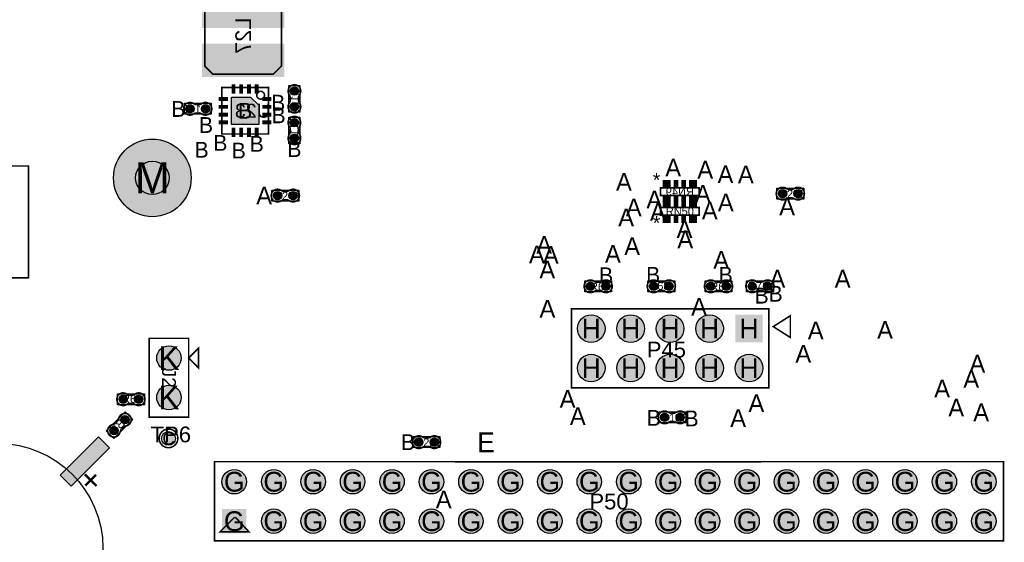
# Model space of a CAD drawing. Extents: x -14 to 190, y -123 to 238.
# Tile 6 of 28: x 46 to 109, y 38 to 71. Entities that reach past the tile are written whole.
import ezdxf
from ezdxf.enums import TextEntityAlignment as Align

# ---------------------------------------------------------------- set-up
doc = ezdxf.new("R2010")
doc.units = 0
doc.header["$MEASUREMENT"] = 0
for name, color, linetype in [('ASSEMBLY_OUTLINES_BTM', 191, 'CONTINUOUS'), ('ASSEMBLY_OUTLINES_TOP', 102, 'CONTINUOUS'), ('ASSEMBLY_REF_DES_BTM', 191, 'CONTINUOUS'), ('ASSEMBLY_REF_DES_TOP', 102, 'CONTINUOUS'), ('DRILL_DRAWING', 21, 'CONTINUOUS'), ('MOUNTING_HOLE_PADS_LAYER_7', 150, 'CONTINUOUS'), ('MOUNTING_HOLE_PADS_LAYER_8', 181, 'CONTINUOUS'), ('MOUNTING_HOLES_LAYER_TOP', 42, 'CONTINUOUS'), ('PART_PADS_LAYER_TOP', 150, 'CONTINUOUS'), ('PART_PADS_SMD_BTM', 181, 'CONTINUOUS'), ('PART_PADS_SMD_TOP', 150, 'CONTINUOUS')]:
    doc.layers.add(name, color=color, linetype=linetype)
doc.styles.add('ARIAL', font='ARIAL.TTF')
doc.styles.add('VERIBEST_GERBER_0', font='VBest0.ttf')

msp = doc.modelspace()

# ---------------------------------------------------------------- hatches: boundary and pattern name
at = {"layer": 'MOUNTING_HOLE_PADS_LAYER_7'}
h = msp.add_hatch(color=256, dxfattribs=at)
edge = h.paths.add_edge_path()
edge.add_arc((54.43, 61.21), 2.5, 0, 360)
at = {"layer": 'MOUNTING_HOLE_PADS_LAYER_8'}
h = msp.add_hatch(color=256, dxfattribs=at)
edge = h.paths.add_edge_path()
edge.add_arc((54.43, 61.21), 2.5, 0, 360)
at = {"layer": 'MOUNTING_HOLES_LAYER_TOP'}
h = msp.add_hatch(color=256, dxfattribs=at)
edge = h.paths.add_edge_path()
edge.add_arc((54.43, 61.21), 1.075, 0, 360)
at = {"layer": 'PART_PADS_LAYER_TOP'}
h = msp.add_hatch(color=256, dxfattribs=at)
edge = h.paths.add_edge_path()
edge.add_arc((82.685258, 51.503945), 0.889, 0, 360)
h = msp.add_hatch(color=256, dxfattribs=at)
edge = h.paths.add_edge_path()
edge.add_arc((85.225258, 51.503945), 0.889, 0, 360)
h = msp.add_hatch(color=256, dxfattribs=at)
edge = h.paths.add_edge_path()
edge.add_arc((87.765258, 51.503945), 0.889, 0, 360)
h = msp.add_hatch(color=256, dxfattribs=at)
edge = h.paths.add_edge_path()
edge.add_arc((90.305258, 51.503945), 0.889, 0, 360)
h = msp.add_hatch(color=256, dxfattribs=at)
edge = h.paths.add_edge_path()
edge.add_arc((55.499068, 49.60995), 0.7874, 0, 360)
h = msp.add_hatch(color=256, dxfattribs=at)
edge = h.paths.add_edge_path()
edge.add_arc((82.685258, 48.963945), 0.889, 0, 360)
h = msp.add_hatch(color=256, dxfattribs=at)
edge = h.paths.add_edge_path()
edge.add_arc((85.225258, 48.963945), 0.889, 0, 360)
h = msp.add_hatch(color=256, dxfattribs=at)
edge = h.paths.add_edge_path()
edge.add_arc((87.765258, 48.963945), 0.889, 0, 360)
h = msp.add_hatch(color=256, dxfattribs=at)
edge = h.paths.add_edge_path()
edge.add_arc((90.305258, 48.963945), 0.889, 0, 360)
h = msp.add_hatch(color=256, dxfattribs=at)
edge = h.paths.add_edge_path()
edge.add_arc((92.845258, 48.963945), 0.889, 0, 360)
h = msp.add_hatch(color=256, dxfattribs=at)
edge = h.paths.add_edge_path()
edge.add_arc((55.499068, 47.06995), 0.7874, 0, 360)
h = msp.add_hatch(color=256, dxfattribs=at)
edge = h.paths.add_edge_path()
edge.add_arc((55.471205, 44.439211), 0.4445, 0, 360)
h = msp.add_hatch(color=256, dxfattribs=at)
edge = h.paths.add_edge_path()
edge.add_arc((59.701728, 41.646871), 0.7874, 0, 360)
h = msp.add_hatch(color=256, dxfattribs=at)
edge = h.paths.add_edge_path()
edge.add_arc((62.241728, 41.646871), 0.7874, 0, 360)
h = msp.add_hatch(color=256, dxfattribs=at)
edge = h.paths.add_edge_path()
edge.add_arc((64.781728, 41.646871), 0.7874, 0, 360)
h = msp.add_hatch(color=256, dxfattribs=at)
edge = h.paths.add_edge_path()
edge.add_arc((67.321728, 41.646871), 0.7874, 0, 360)
h = msp.add_hatch(color=256, dxfattribs=at)
edge = h.paths.add_edge_path()
edge.add_arc((69.861728, 41.646871), 0.7874, 0, 360)
h = msp.add_hatch(color=256, dxfattribs=at)
edge = h.paths.add_edge_path()
edge.add_arc((72.401728, 41.646871), 0.7874, 0, 360)
h = msp.add_hatch(color=256, dxfattribs=at)
edge = h.paths.add_edge_path()
edge.add_arc((74.941728, 41.646871), 0.7874, 0, 360)
h = msp.add_hatch(color=256, dxfattribs=at)
edge = h.paths.add_edge_path()
edge.add_arc((77.481728, 41.646871), 0.7874, 0, 360)
h = msp.add_hatch(color=256, dxfattribs=at)
edge = h.paths.add_edge_path()
edge.add_arc((80.021728, 41.646871), 0.7874, 0, 360)
h = msp.add_hatch(color=256, dxfattribs=at)
edge = h.paths.add_edge_path()
edge.add_arc((82.561728, 41.646871), 0.7874, 0, 360)
h = msp.add_hatch(color=256, dxfattribs=at)
edge = h.paths.add_edge_path()
edge.add_arc((85.101728, 41.646871), 0.7874, 0, 360)
h = msp.add_hatch(color=256, dxfattribs=at)
edge = h.paths.add_edge_path()
edge.add_arc((87.641728, 41.646871), 0.7874, 0, 360)
h = msp.add_hatch(color=256, dxfattribs=at)
edge = h.paths.add_edge_path()
edge.add_arc((90.181728, 41.646871), 0.7874, 0, 360)
h = msp.add_hatch(color=256, dxfattribs=at)
edge = h.paths.add_edge_path()
edge.add_arc((92.721728, 41.646871), 0.7874, 0, 360)
h = msp.add_hatch(color=256, dxfattribs=at)
edge = h.paths.add_edge_path()
edge.add_arc((95.261728, 41.646871), 0.7874, 0, 360)
h = msp.add_hatch(color=256, dxfattribs=at)
edge = h.paths.add_edge_path()
edge.add_arc((97.801728, 41.646871), 0.7874, 0, 360)
h = msp.add_hatch(color=256, dxfattribs=at)
edge = h.paths.add_edge_path()
edge.add_arc((100.341728, 41.646871), 0.7874, 0, 360)
h = msp.add_hatch(color=256, dxfattribs=at)
edge = h.paths.add_edge_path()
edge.add_arc((102.881728, 41.646871), 0.7874, 0, 360)
h = msp.add_hatch(color=256, dxfattribs=at)
edge = h.paths.add_edge_path()
edge.add_arc((105.421728, 41.646871), 0.7874, 0, 360)
h = msp.add_hatch(color=256, dxfattribs=at)
edge = h.paths.add_edge_path()
edge.add_arc((107.961728, 41.646871), 0.7874, 0, 360)
h = msp.add_hatch(color=256, dxfattribs=at)
edge = h.paths.add_edge_path()
edge.add_arc((62.241728, 39.106871), 0.7874, 0, 360)
h = msp.add_hatch(color=256, dxfattribs=at)
edge = h.paths.add_edge_path()
edge.add_arc((64.781728, 39.106871), 0.7874, 0, 360)
h = msp.add_hatch(color=256, dxfattribs=at)
edge = h.paths.add_edge_path()
edge.add_arc((67.321728, 39.106871), 0.7874, 0, 360)
h = msp.add_hatch(color=256, dxfattribs=at)
edge = h.paths.add_edge_path()
edge.add_arc((69.861728, 39.106871), 0.7874, 0, 360)
h = msp.add_hatch(color=256, dxfattribs=at)
edge = h.paths.add_edge_path()
edge.add_arc((72.401728, 39.106871), 0.7874, 0, 360)
h = msp.add_hatch(color=256, dxfattribs=at)
edge = h.paths.add_edge_path()
edge.add_arc((74.941728, 39.106871), 0.7874, 0, 360)
h = msp.add_hatch(color=256, dxfattribs=at)
edge = h.paths.add_edge_path()
edge.add_arc((77.481728, 39.106871), 0.7874, 0, 360)
h = msp.add_hatch(color=256, dxfattribs=at)
edge = h.paths.add_edge_path()
edge.add_arc((80.021728, 39.106871), 0.7874, 0, 360)
h = msp.add_hatch(color=256, dxfattribs=at)
edge = h.paths.add_edge_path()
edge.add_arc((82.561728, 39.106871), 0.7874, 0, 360)
h = msp.add_hatch(color=256, dxfattribs=at)
edge = h.paths.add_edge_path()
edge.add_arc((85.101728, 39.106871), 0.7874, 0, 360)
h = msp.add_hatch(color=256, dxfattribs=at)
edge = h.paths.add_edge_path()
edge.add_arc((87.641728, 39.106871), 0.7874, 0, 360)
h = msp.add_hatch(color=256, dxfattribs=at)
edge = h.paths.add_edge_path()
edge.add_arc((90.181728, 39.106871), 0.7874, 0, 360)
h = msp.add_hatch(color=256, dxfattribs=at)
edge = h.paths.add_edge_path()
edge.add_arc((92.721728, 39.106871), 0.7874, 0, 360)
h = msp.add_hatch(color=256, dxfattribs=at)
edge = h.paths.add_edge_path()
edge.add_arc((95.261728, 39.106871), 0.7874, 0, 360)
h = msp.add_hatch(color=256, dxfattribs=at)
edge = h.paths.add_edge_path()
edge.add_arc((97.801728, 39.106871), 0.7874, 0, 360)
h = msp.add_hatch(color=256, dxfattribs=at)
edge = h.paths.add_edge_path()
edge.add_arc((100.341728, 39.106871), 0.7874, 0, 360)
h = msp.add_hatch(color=256, dxfattribs=at)
edge = h.paths.add_edge_path()
edge.add_arc((102.881728, 39.106871), 0.7874, 0, 360)
h = msp.add_hatch(color=256, dxfattribs=at)
edge = h.paths.add_edge_path()
edge.add_arc((105.421728, 39.106871), 0.7874, 0, 360)
h = msp.add_hatch(color=256, dxfattribs=at)
edge = h.paths.add_edge_path()
edge.add_arc((107.961728, 39.106871), 0.7874, 0, 360)
at = {"layer": 'PART_PADS_SMD_BTM'}
h = msp.add_hatch(color=256, dxfattribs=at)
edge = h.paths.add_edge_path()
edge.add_arc((63.577, 66.794), 0.2667, 0, 360)
msp.add_hatch(color=256, dxfattribs=at).paths.add_polyline_path([(59.522, 64.652), (59.522, 66.412), (60.752711, 66.412), (61.282, 65.882711), (61.282, 64.652)], flags=0)
h = msp.add_hatch(color=256, dxfattribs=at)
edge = h.paths.add_edge_path()
edge.add_arc((63.577, 65.794), 0.2667, 0, 360)
h = msp.add_hatch(color=256, dxfattribs=at)
edge = h.paths.add_edge_path()
edge.add_arc((56.854, 65.659), 0.2667, 0, 360)
h = msp.add_hatch(color=256, dxfattribs=at)
edge = h.paths.add_edge_path()
edge.add_arc((57.854, 65.659), 0.2667, 0, 360)
h = msp.add_hatch(color=256, dxfattribs=at)
edge = h.paths.add_edge_path()
edge.add_arc((63.577, 64.762), 0.2667, 0, 360)
h = msp.add_hatch(color=256, dxfattribs=at)
edge = h.paths.add_edge_path()
edge.add_arc((63.577, 63.762), 0.2667, 0, 360)
at = {"layer": 'PART_PADS_SMD_TOP'}
h = msp.add_hatch(color=256, dxfattribs=at)
edge = h.paths.add_edge_path()
edge.add_arc((62.492, 60.071), 0.2667, 0, 360)
h = msp.add_hatch(color=256, dxfattribs=at)
edge = h.paths.add_edge_path()
edge.add_arc((63.492, 60.071), 0.2667, 0, 360)
h = msp.add_hatch(color=256, dxfattribs=at)
edge = h.paths.add_edge_path()
edge.add_arc((95.004, 60.198), 0.2667, 0, 360)
h = msp.add_hatch(color=256, dxfattribs=at)
edge = h.paths.add_edge_path()
edge.add_arc((96.004, 60.198), 0.2667, 0, 360)
h = msp.add_hatch(color=256, dxfattribs=at)
edge = h.paths.add_edge_path()
edge.add_arc((82.635, 54.229), 0.2667, 0, 360)
h = msp.add_hatch(color=256, dxfattribs=at)
edge = h.paths.add_edge_path()
edge.add_arc((83.635, 54.229), 0.2667, 0, 360)
h = msp.add_hatch(color=256, dxfattribs=at)
edge = h.paths.add_edge_path()
edge.add_arc((86.699, 54.229), 0.2667, 0, 360)
h = msp.add_hatch(color=256, dxfattribs=at)
edge = h.paths.add_edge_path()
edge.add_arc((87.699, 54.229), 0.2667, 0, 360)
h = msp.add_hatch(color=256, dxfattribs=at)
edge = h.paths.add_edge_path()
edge.add_arc((90.382, 54.229), 0.2667, 0, 360)
h = msp.add_hatch(color=256, dxfattribs=at)
edge = h.paths.add_edge_path()
edge.add_arc((91.382, 54.229), 0.2667, 0, 360)
h = msp.add_hatch(color=256, dxfattribs=at)
edge = h.paths.add_edge_path()
edge.add_arc((93.049, 54.229), 0.2667, 0, 360)
h = msp.add_hatch(color=256, dxfattribs=at)
edge = h.paths.add_edge_path()
edge.add_arc((94.049, 54.229), 0.2667, 0, 360)
h = msp.add_hatch(color=256, dxfattribs=at)
edge = h.paths.add_edge_path()
edge.add_arc((52.55159, 46.95727), 0.2667, 0, 360)
h = msp.add_hatch(color=256, dxfattribs=at)
edge = h.paths.add_edge_path()
edge.add_arc((53.55159, 46.95727), 0.2667, 0, 360)
h = msp.add_hatch(color=256, dxfattribs=at)
edge = h.paths.add_edge_path()
edge.add_arc((52.668686, 45.640126), 0.2667, 0, 360)
h = msp.add_hatch(color=256, dxfattribs=at)
edge = h.paths.add_edge_path()
edge.add_arc((87.411601, 45.791522), 0.2667, 0, 360)
h = msp.add_hatch(color=256, dxfattribs=at)
edge = h.paths.add_edge_path()
edge.add_arc((88.411601, 45.791522), 0.2667, 0, 360)
h = msp.add_hatch(color=256, dxfattribs=at)
edge = h.paths.add_edge_path()
edge.add_arc((51.96158, 44.93302), 0.2667, 0, 360)
msp.add_hatch(color=256, dxfattribs=at).paths.add_polyline_path([(50.967435, 44.539088), (51.674542, 43.831981), (49.199669, 41.357108), (48.492562, 42.064215)], flags=0)
h = msp.add_hatch(color=256, dxfattribs=at)
edge = h.paths.add_edge_path()
edge.add_arc((71.586, 44.196), 0.2667, 0, 360)
h = msp.add_hatch(color=256, dxfattribs=at)
edge = h.paths.add_edge_path()
edge.add_arc((72.586, 44.196), 0.2667, 0, 360)

# ---------------------------------------------------------------- linework, layer by layer
at = {"layer": 'ASSEMBLY_OUTLINES_BTM'}
for points, const_width in [([(62.225, 67.888), (62.745, 68.408), (62.745, 72.308), (62.225, 72.828), (58.325, 72.828), (57.805, 72.308), (57.805, 68.408), (58.325, 67.888)], 0.1), ([(58.902, 64.032), (58.902, 67.032), (61.902, 67.032), (61.902, 64.032)], 0.1), ([(87.142066, 60.07481), (87.142066, 60.574936), (89.642188, 60.574936), (89.642188, 60.07481)], 0.1016)]:
    msp.add_lwpolyline(points, close=True, dxfattribs=dict(at, const_width=const_width))
at = {"layer": 'ASSEMBLY_OUTLINES_BTM', "const_width": 0.1016}
for points in [[(63.847256, 66.395346), (63.847256, 66.174874), (63.847764, 66.174366, 0.088782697), (63.916344, 66.01841), (63.915328, 66.01968, -1.875349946), (63.24045, 66.018918), (63.240196, 66.019172, 0.088801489), (63.308776, 66.175128), (63.309284, 66.175636), (63.309284, 66.396108), (63.307506, 66.40068, 0.081091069), (63.254674, 66.547238, -2.020315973), (63.901104, 66.547492), (63.901866, 66.54673, 0.081091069), (63.849034, 66.400172)], [(57.455346, 65.388744), (57.234874, 65.388744), (57.234366, 65.388236, 0.088782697), (57.07841, 65.319656), (57.07968, 65.320672, -1.875349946), (57.078918, 65.99555), (57.079172, 65.995804, 0.088801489), (57.235128, 65.927224), (57.235636, 65.926716), (57.456108, 65.926716), (57.46068, 65.928494, 0.081091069), (57.607238, 65.981326, -2.020315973), (57.607492, 65.334896), (57.60673, 65.334134, 0.081091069), (57.460172, 65.386966)], [(63.306744, 64.160654), (63.306744, 64.381126), (63.306236, 64.381634, 0.088782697), (63.237656, 64.53759), (63.238672, 64.53632, -1.875349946), (63.91355, 64.537082), (63.913804, 64.536828, 0.088801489), (63.845224, 64.380872), (63.844716, 64.380364), (63.844716, 64.159892), (63.846494, 64.15532, 0.081091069), (63.899326, 64.008762, -2.020315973), (63.252896, 64.008508), (63.252134, 64.00927, 0.081091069), (63.304966, 64.155828)]]:
    msp.add_lwpolyline(points, format="xyb", dxfattribs=at)
at = {"layer": 'ASSEMBLY_OUTLINES_BTM', "const_width": 0.1}
msp.add_lwpolyline([(61.152, 66.532, -1), (61.652, 66.532, -1)], format="xyb", close=True, dxfattribs=at)
at = {"layer": 'ASSEMBLY_OUTLINES_BTM'}
for points in [[(63.2214, 65.4304), (63.2214, 67.1576), (63.9326, 67.1576), (63.9326, 65.4304)], [(56.4904, 65.3034), (56.4904, 66.0146), (58.2176, 66.0146), (58.2176, 65.3034)], [(63.2214, 63.3984), (63.2214, 65.1256), (63.9326, 65.1256), (63.9326, 63.3984)]]:
    msp.add_lwpolyline(points, close=True, dxfattribs=at)
for points in [[(57.078918, 65.99555), (57.079172, 65.995804)], [(57.456108, 65.926716), (57.46068, 65.928494)], [(63.24045, 66.018918), (63.240196, 66.019172)], [(63.309284, 66.396108), (63.307506, 66.40068)], [(63.308776, 66.175128), (63.309284, 66.175636)], [(63.849034, 66.400172), (63.847256, 66.395346)], [(63.847256, 66.174874), (63.847764, 66.174366)], [(63.901104, 66.547492), (63.901866, 66.54673)], [(57.234874, 65.388744), (57.234366, 65.388236)], [(57.235128, 65.927224), (57.235636, 65.926716)], [(57.460172, 65.386966), (57.455346, 65.388744)], [(57.607492, 65.334896), (57.60673, 65.334134)], [(63.304966, 64.155828), (63.306744, 64.160654)], [(63.306744, 64.381126), (63.306236, 64.381634)], [(63.845224, 64.380872), (63.844716, 64.380364)], [(63.844716, 64.159892), (63.846494, 64.15532)], [(63.91355, 64.537082), (63.913804, 64.536828)], [(63.252896, 64.008508), (63.252134, 64.00927)]]:
    msp.add_lwpolyline(points, dxfattribs=at)
at = {"layer": 'ASSEMBLY_OUTLINES_TOP'}
for points, const_width in [([(40.157, 54.776), (40.157, 61.976), (46.457, 61.976), (46.457, 54.776)], 0.1), ([(87.142066, 58.805064), (87.142066, 59.30519), (89.642188, 59.30519), (89.642188, 58.805064)], 0.1016), ([(81.415258, 47.693945), (81.415258, 52.773945), (94.115258, 52.773945), (94.115258, 47.693945)], 0.1016), ([(95.505258, 50.933945), (94.405258, 51.633945), (95.505258, 52.333945)], 0.1016), ([(54.229068, 45.79995), (54.229068, 50.87995), (56.769068, 50.87995), (56.769068, 45.79995)], 0.1016), ([(56.769068, 49.60995), (57.404068, 50.24495), (57.404068, 48.97495)], 0.1016), ([(58.431728, 37.836871), (58.431728, 42.936937), (109.231728, 42.936937), (109.231728, 37.836871)], 0.100076)]:
    msp.add_lwpolyline(points, close=True, dxfattribs=dict(at, const_width=const_width))
at = {"layer": 'ASSEMBLY_OUTLINES_TOP', "const_width": 0.1016}
for points in [[(62.890654, 59.800744), (63.111126, 59.800744), (63.111634, 59.800236, -0.088782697), (63.26759, 59.731656), (63.26632, 59.732672, 1.875349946), (63.267082, 60.40755), (63.266828, 60.407804, -0.088801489), (63.110872, 60.339224), (63.110364, 60.338716), (62.889892, 60.338716), (62.88532, 60.340494, -0.081091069), (62.738762, 60.393326, 2.020315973), (62.738508, 59.746896), (62.73927, 59.746134, -0.081091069), (62.885828, 59.798966)], [(95.402654, 59.927744), (95.623126, 59.927744), (95.623634, 59.927236, -0.088782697), (95.77959, 59.858656), (95.77832, 59.859672, 1.875349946), (95.779082, 60.53455), (95.778828, 60.534804, -0.088801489), (95.622872, 60.466224), (95.622364, 60.465716), (95.401892, 60.465716), (95.39732, 60.467494, -0.081091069), (95.250762, 60.520326, 2.020315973), (95.250508, 59.873896), (95.25127, 59.873134, -0.081091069), (95.397828, 59.925966)], [(83.033654, 53.958744), (83.254126, 53.958744), (83.254634, 53.958236, -0.088782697), (83.41059, 53.889656), (83.40932, 53.890672, 1.875349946), (83.410082, 54.56555), (83.409828, 54.565804, -0.088801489), (83.253872, 54.497224), (83.253364, 54.496716), (83.032892, 54.496716), (83.02832, 54.498494, -0.081091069), (82.881762, 54.551326, 2.020315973), (82.881508, 53.904896), (82.88227, 53.904134, -0.081091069), (83.028828, 53.956966)], [(87.300346, 54.499256), (87.079874, 54.499256), (87.079366, 54.499764, -0.088782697), (86.92341, 54.568344), (86.92468, 54.567328, 1.875349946), (86.923918, 53.89245), (86.924172, 53.892196, -0.088801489), (87.080128, 53.960776), (87.080636, 53.961284), (87.301108, 53.961284), (87.30568, 53.959506, -0.081091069), (87.452238, 53.906674, 2.020315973), (87.452492, 54.553104), (87.45173, 54.553866, -0.081091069), (87.305172, 54.501034)], [(90.780654, 53.958744), (91.001126, 53.958744), (91.001634, 53.958236, -0.088782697), (91.15759, 53.889656), (91.15632, 53.890672, 1.875349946), (91.157082, 54.56555), (91.156828, 54.565804, -0.088801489), (91.000872, 54.497224), (91.000364, 54.496716), (90.779892, 54.496716), (90.77532, 54.498494, -0.081091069), (90.628762, 54.551326, 2.020315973), (90.628508, 53.904896), (90.62927, 53.904134, -0.081091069), (90.775828, 53.956966)], [(93.650346, 54.499256), (93.429874, 54.499256), (93.429366, 54.499764, -0.088782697), (93.27341, 54.568344), (93.27468, 54.567328, 1.875349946), (93.273918, 53.89245), (93.274172, 53.892196, -0.088801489), (93.430128, 53.960776), (93.430636, 53.961284), (93.651108, 53.961284), (93.65568, 53.959506, -0.081091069), (93.802238, 53.906674, 2.020315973), (93.802492, 54.553104), (93.80173, 54.553866, -0.081091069), (93.655172, 54.501034)], [(53.152936, 47.227526), (52.932464, 47.227526), (52.931956, 47.228034, -0.088782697), (52.776, 47.296614), (52.77727, 47.295598, 1.875349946), (52.776508, 46.62072), (52.776762, 46.620466, -0.088801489), (52.932718, 46.689046), (52.933226, 46.689554), (53.153698, 46.689554), (53.15827, 46.687776, -0.081091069), (53.304828, 46.634944, 2.020315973), (53.305082, 47.281374), (53.30432, 47.282136, -0.081091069), (53.157762, 47.229304)], [(52.195696, 45.549335), (52.039798, 45.393438), (52.03908, 45.393438, -0.088782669), (51.880309, 45.331654), (51.881925, 45.331833, 1.87534921), (52.358597, 44.854084), (52.358957, 44.854084, -0.088801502), (52.420741, 45.012855), (52.420741, 45.013573), (52.576638, 45.16947), (52.581128, 45.171446, -0.081091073), (52.722118, 45.23772, 2.020317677), (52.265203, 45.694995), (52.264125, 45.694995, -0.081090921), (52.197851, 45.554005)], [(87.810255, 45.521266), (88.030727, 45.521266), (88.031235, 45.520758, -0.088782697), (88.187191, 45.452178), (88.185921, 45.453194, 1.875349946), (88.186683, 46.128072), (88.186429, 46.128326, -0.088801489), (88.030473, 46.059746), (88.029965, 46.059238), (87.809493, 46.059238), (87.804921, 46.061016, -0.081091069), (87.658363, 46.113848, 2.020315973), (87.658109, 45.467418), (87.658871, 45.466656, -0.081091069), (87.805429, 45.519488)], [(71.984654, 43.925744), (72.205126, 43.925744), (72.205634, 43.925236, -0.088782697), (72.36159, 43.856656), (72.36032, 43.857672, 1.875349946), (72.361082, 44.53255), (72.360828, 44.532804, -0.088801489), (72.204872, 44.464224), (72.204364, 44.463716), (71.983892, 44.463716), (71.97932, 44.465494, -0.081091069), (71.832762, 44.518326, 2.020315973), (71.832508, 43.871896), (71.83327, 43.871134, -0.081091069), (71.979828, 43.923966)]]:
    msp.add_lwpolyline(points, format="xyb", dxfattribs=at)
at = {"layer": 'ASSEMBLY_OUTLINES_TOP'}
for points in [[(62.1284, 59.7154), (62.1284, 60.4266), (63.8556, 60.4266), (63.8556, 59.7154)], [(94.6404, 59.8424), (94.6404, 60.5536), (96.3676, 60.5536), (96.3676, 59.8424)], [(82.2714, 53.8734), (82.2714, 54.5846), (83.9986, 54.5846), (83.9986, 53.8734)], [(86.3354, 53.8734), (86.3354, 54.5846), (88.0626, 54.5846), (88.0626, 53.8734)], [(90.0184, 53.8734), (90.0184, 54.5846), (91.7456, 54.5846), (91.7456, 53.8734)], [(92.6854, 53.8734), (92.6854, 54.5846), (94.4126, 54.5846), (94.4126, 53.8734)], [(52.18799, 46.60167), (52.18799, 47.31287), (53.91519, 47.31287), (53.91519, 46.60167)], [(52.674343, 46.148678), (51.453028, 44.927363), (51.955923, 44.424468), (53.177238, 45.645783)], [(87.048001, 45.435922), (87.048001, 46.147122), (88.775201, 46.147122), (88.775201, 45.435922)], [(71.2224, 43.8404), (71.2224, 44.5516), (72.9496, 44.5516), (72.9496, 43.8404)]]:
    msp.add_lwpolyline(points, close=True, dxfattribs=at)
for points in [[(62.889892, 60.338716), (62.88532, 60.340494)], [(63.110872, 60.339224), (63.110364, 60.338716)], [(63.267082, 60.40755), (63.266828, 60.407804)], [(95.401892, 60.465716), (95.39732, 60.467494)], [(95.622872, 60.466224), (95.622364, 60.465716)], [(95.779082, 60.53455), (95.778828, 60.534804)], [(62.738508, 59.746896), (62.73927, 59.746134)], [(62.885828, 59.798966), (62.890654, 59.800744)], [(63.111126, 59.800744), (63.111634, 59.800236)], [(95.250508, 59.873896), (95.25127, 59.873134)], [(95.397828, 59.925966), (95.402654, 59.927744)], [(95.623126, 59.927744), (95.623634, 59.927236)], [(83.410082, 54.56555), (83.409828, 54.565804)], [(87.452492, 54.553104), (87.45173, 54.553866)], [(91.157082, 54.56555), (91.156828, 54.565804)], [(93.802492, 54.553104), (93.80173, 54.553866)], [(82.881508, 53.904896), (82.88227, 53.904134)], [(83.032892, 54.496716), (83.02832, 54.498494)], [(83.028828, 53.956966), (83.033654, 53.958744)], [(83.253872, 54.497224), (83.253364, 54.496716)], [(83.254126, 53.958744), (83.254634, 53.958236)], [(86.923918, 53.89245), (86.924172, 53.892196)], [(87.079874, 54.499256), (87.079366, 54.499764)], [(87.080128, 53.960776), (87.080636, 53.961284)], [(87.305172, 54.501034), (87.300346, 54.499256)], [(87.301108, 53.961284), (87.30568, 53.959506)], [(90.628508, 53.904896), (90.62927, 53.904134)], [(90.779892, 54.496716), (90.77532, 54.498494)], [(90.775828, 53.956966), (90.780654, 53.958744)], [(91.000872, 54.497224), (91.000364, 54.496716)], [(91.001126, 53.958744), (91.001634, 53.958236)], [(93.273918, 53.89245), (93.274172, 53.892196)], [(93.429874, 54.499256), (93.429366, 54.499764)], [(93.430128, 53.960776), (93.430636, 53.961284)], [(93.655172, 54.501034), (93.650346, 54.499256)], [(93.651108, 53.961284), (93.65568, 53.959506)], [(52.932464, 47.227526), (52.931956, 47.228034)], [(53.157762, 47.229304), (53.152936, 47.227526)], [(53.305082, 47.281374), (53.30432, 47.282136)], [(52.776508, 46.62072), (52.776762, 46.620466)], [(52.932718, 46.689046), (52.933226, 46.689554)], [(53.153698, 46.689554), (53.15827, 46.687776)], [(52.265203, 45.694995), (52.264125, 45.694995)], [(87.809493, 46.059238), (87.804921, 46.061016)], [(88.030473, 46.059746), (88.029965, 46.059238)], [(88.186683, 46.128072), (88.186429, 46.128326)], [(52.039798, 45.393438), (52.03908, 45.393438)], [(52.197851, 45.554005), (52.195696, 45.549335)], [(52.420741, 45.012855), (52.420741, 45.013573)], [(52.576638, 45.16947), (52.581128, 45.171446)], [(87.658109, 45.467418), (87.658871, 45.466656)], [(87.805429, 45.519488), (87.810255, 45.521266)], [(88.030727, 45.521266), (88.031235, 45.520758)], [(52.358597, 44.854084), (52.358957, 44.854084)], [(71.983892, 44.463716), (71.97932, 44.465494)], [(72.204872, 44.464224), (72.204364, 44.463716)], [(72.361082, 44.53255), (72.360828, 44.532804)], [(71.832508, 43.871896), (71.83327, 43.871134)], [(71.979828, 43.923966), (71.984654, 43.925744)], [(72.205126, 43.925744), (72.205634, 43.925236)]]:
    msp.add_lwpolyline(points, dxfattribs=at)
at = {"layer": 'ASSEMBLY_OUTLINES_TOP', "const_width": 0.1}
msp.add_lwpolyline([(54.871205, 44.439211, -1), (56.071205, 44.439211, -1)], format="xyb", close=True, dxfattribs=at)
at = {"layer": 'ASSEMBLY_OUTLINES_TOP', "const_width": 0.1016}
for points in [[(73.925728, 42.916871), (93.610728, 42.916871)], [(59.724804, 39.361887), (58.788052, 38.425135), (60.647752, 38.425135), (59.775604, 39.361887)]]:
    msp.add_lwpolyline(points, dxfattribs=at)
at = {"layer": 'ASSEMBLY_OUTLINES_TOP'}
msp.add_circle((44.497408, 37.361954), 6.75, dxfattribs=at)
at = {"layer": 'MOUNTING_HOLE_PADS_LAYER_7'}
msp.add_circle((54.43, 61.21), 2.5, dxfattribs=at)
at = {"layer": 'MOUNTING_HOLE_PADS_LAYER_8'}
msp.add_circle((54.43, 61.21), 2.5, dxfattribs=at)
at = {"layer": 'MOUNTING_HOLES_LAYER_TOP'}
msp.add_circle((54.43, 61.21), 1.075, dxfattribs=at)
at = {"layer": 'PART_PADS_LAYER_TOP'}
for centre, radius in [((82.685258, 51.503945), 0.889), ((85.225258, 51.503945), 0.889), ((87.765258, 51.503945), 0.889), ((90.305258, 51.503945), 0.889), ((55.499068, 49.60995), 0.7874), ((82.685258, 48.963945), 0.889), ((85.225258, 48.963945), 0.889), ((87.765258, 48.963945), 0.889), ((90.305258, 48.963945), 0.889), ((92.845258, 48.963945), 0.889), ((55.499068, 47.06995), 0.7874), ((55.471205, 44.439211), 0.4445), ((59.701728, 41.646871), 0.7874), ((62.241728, 41.646871), 0.7874), ((64.781728, 41.646871), 0.7874), ((67.321728, 41.646871), 0.7874), ((69.861728, 41.646871), 0.7874), ((72.401728, 41.646871), 0.7874), ((74.941728, 41.646871), 0.7874), ((77.481728, 41.646871), 0.7874), ((80.021728, 41.646871), 0.7874), ((82.561728, 41.646871), 0.7874), ((85.101728, 41.646871), 0.7874), ((87.641728, 41.646871), 0.7874), ((90.181728, 41.646871), 0.7874), ((92.721728, 41.646871), 0.7874), ((95.261728, 41.646871), 0.7874), ((97.801728, 41.646871), 0.7874), ((100.341728, 41.646871), 0.7874), ((102.881728, 41.646871), 0.7874), ((105.421728, 41.646871), 0.7874), ((107.961728, 41.646871), 0.7874), ((62.241728, 39.106871), 0.7874), ((64.781728, 39.106871), 0.7874), ((67.321728, 39.106871), 0.7874), ((69.861728, 39.106871), 0.7874), ((72.401728, 39.106871), 0.7874), ((74.941728, 39.106871), 0.7874), ((77.481728, 39.106871), 0.7874), ((80.021728, 39.106871), 0.7874), ((82.561728, 39.106871), 0.7874), ((85.101728, 39.106871), 0.7874), ((87.641728, 39.106871), 0.7874), ((90.181728, 39.106871), 0.7874), ((92.721728, 39.106871), 0.7874), ((95.261728, 39.106871), 0.7874), ((97.801728, 39.106871), 0.7874), ((100.341728, 39.106871), 0.7874), ((102.881728, 39.106871), 0.7874), ((105.421728, 39.106871), 0.7874), ((107.961728, 39.106871), 0.7874)]:
    msp.add_circle(centre, radius, dxfattribs=at)
for points in [[(91.956258, 50.614945), (93.734258, 50.614945), (91.956258, 52.392945), (93.734258, 52.392945)], [(58.914328, 38.319471), (60.489128, 38.319471), (58.914328, 39.894271), (60.489128, 39.894271)]]:
    msp.add_solid(points, dxfattribs=at)
at = {"layer": 'PART_PADS_SMD_BTM'}
msp.add_lwpolyline([(59.522, 64.652), (59.522, 66.412), (60.752711, 66.412), (61.282, 65.882711), (61.282, 64.652)], close=True, dxfattribs=at)
for centre in [(63.577, 66.794), (63.577, 65.794), (56.854, 65.659), (57.854, 65.659), (63.577, 64.762), (63.577, 63.762)]:
    msp.add_circle(centre, 0.2667, dxfattribs=at)
for points in [[(57.625, 70.8578), (62.925, 70.8578), (57.625, 73.0078), (62.925, 73.0078)], [(57.625, 67.7082), (62.925, 67.7082), (57.625, 69.8582), (62.925, 69.8582)], [(59.527, 66.632), (59.777, 66.632), (59.527, 67.232), (59.777, 67.232)], [(60.027, 66.632), (60.277, 66.632), (60.027, 67.232), (60.277, 67.232)], [(60.527, 66.632), (60.777, 66.632), (60.527, 67.232), (60.777, 67.232)], [(61.027, 66.632), (61.277, 66.632), (61.027, 67.232), (61.277, 67.232)], [(58.702, 66.157), (59.302, 66.157), (58.702, 66.407), (59.302, 66.407)], [(61.502, 66.157), (62.102, 66.157), (61.502, 66.407), (62.102, 66.407)], [(58.702, 65.657), (59.302, 65.657), (58.702, 65.907), (59.302, 65.907)], [(58.702, 65.157), (59.302, 65.157), (58.702, 65.407), (59.302, 65.407)], [(61.502, 65.657), (62.102, 65.657), (61.502, 65.907), (62.102, 65.907)], [(61.502, 65.157), (62.102, 65.157), (61.502, 65.407), (62.102, 65.407)], [(58.702, 64.657), (59.302, 64.657), (58.702, 64.907), (59.302, 64.907)], [(61.502, 64.657), (62.102, 64.657), (61.502, 64.907), (62.102, 64.907)], [(59.527, 63.832), (59.777, 63.832), (59.527, 64.432), (59.777, 64.432)], [(60.027, 63.832), (60.277, 63.832), (60.027, 64.432), (60.277, 64.432)], [(60.527, 63.832), (60.777, 63.832), (60.527, 64.432), (60.777, 64.432)], [(61.027, 63.832), (61.277, 63.832), (61.027, 64.432), (61.277, 64.432)], [(87.292, 60.575), (87.792, 60.575), (87.292, 61.075), (87.792, 61.075)], [(87.992, 60.575), (88.292, 60.575), (87.992, 61.075), (88.292, 61.075)], [(88.492, 60.575), (88.792, 60.575), (88.492, 61.075), (88.792, 61.075)], [(88.992, 60.575), (89.492, 60.575), (88.992, 61.075), (89.492, 61.075)], [(87.292, 59.575), (87.792, 59.575), (87.292, 60.075), (87.792, 60.075)], [(87.992, 59.575), (88.292, 59.575), (87.992, 60.075), (88.292, 60.075)], [(88.492, 59.575), (88.792, 59.575), (88.492, 60.075), (88.792, 60.075)], [(88.992, 59.575), (89.492, 59.575), (88.992, 60.075), (89.492, 60.075)]]:
    msp.add_solid(points, dxfattribs=at)
at = {"layer": 'PART_PADS_SMD_TOP'}
msp.add_lwpolyline([(50.967435, 44.539088), (51.674542, 43.831981), (49.199669, 41.357108), (48.492562, 42.064215)], close=True, dxfattribs=at)
for centre in [(62.492, 60.071), (63.492, 60.071), (95.004, 60.198), (96.004, 60.198), (82.635, 54.229), (83.635, 54.229), (86.699, 54.229), (87.699, 54.229), (90.382, 54.229), (91.382, 54.229), (93.049, 54.229), (94.049, 54.229), (52.55159, 46.95727), (53.55159, 46.95727), (52.668686, 45.640126), (87.411601, 45.791522), (88.411601, 45.791522), (51.96158, 44.93302), (71.586, 44.196), (72.586, 44.196)]:
    msp.add_circle(centre, 0.2667, dxfattribs=at)
for points in [[(87.292, 59.305), (87.792, 59.305), (87.292, 59.805), (87.792, 59.805)], [(87.992, 59.305), (88.292, 59.305), (87.992, 59.805), (88.292, 59.805)], [(88.492, 59.305), (88.792, 59.305), (88.492, 59.805), (88.792, 59.805)], [(88.992, 59.305), (89.492, 59.305), (88.992, 59.805), (89.492, 59.805)], [(87.292, 58.305), (87.792, 58.305), (87.292, 58.805), (87.792, 58.805)], [(87.992, 58.305), (88.292, 58.305), (87.992, 58.805), (88.292, 58.805)], [(88.492, 58.305), (88.792, 58.305), (88.492, 58.805), (88.792, 58.805)], [(88.992, 58.305), (89.492, 58.305), (88.992, 58.805), (89.492, 58.805)]]:
    msp.add_solid(points, dxfattribs=at)

# ---------------------------------------------------------------- texts
at = {"layer": 'ASSEMBLY_OUTLINES_BTM', "style": 'ARIAL', "text_generation_flag": 2}
msp.add_text('*', height=0.889, dxfattribs=at).set_placement((86.892384, 61.074808), align=Align.MIDDLE_CENTER)
at = {"layer": 'ASSEMBLY_OUTLINES_TOP', "style": 'ARIAL'}
msp.add_text('*', height=0.889, dxfattribs=at).set_placement((86.892384, 58.305192), align=Align.MIDDLE_CENTER)
at = {"layer": 'ASSEMBLY_OUTLINES_TOP', "style": 'VERIBEST_GERBER_0'}
msp.add_text('+', height=1.5, rotation=45, dxfattribs=at).set_placement((50.438084, 41.767161), align=Align.MIDDLE_CENTER)
at = {"layer": 'ASSEMBLY_REF_DES_BTM', "style": 'ARIAL', "text_generation_flag": 2}
for s, height, p in [('L27', 1, (60.275, 70.358)), ('R129', 0.508, (63.597828, 66.171496)), ('R110', 0.508, (63.556172, 64.384504))]:
    msp.add_text(s, height=height, rotation=90, dxfattribs=at).set_placement(p, align=Align.MIDDLE_CENTER)
for s, height, p in [('U23', 0.9, (60.902, 65.532)), ('C145', 0.508, (57.231496, 65.638172)), ('RN49', 0.508, (88.392, 60.325))]:
    msp.add_text(s, height=height, dxfattribs=at).set_placement(p, align=Align.MIDDLE_CENTER)
at = {"layer": 'ASSEMBLY_REF_DES_TOP', "style": 'ARIAL'}
for s, height, p in [('C244', 0.508, (63.114504, 60.050172)), ('C245', 0.508, (95.626504, 60.177172)), ('RN50', 0.508, (88.392, 59.055)), ('R67', 0.508, (83.257504, 54.208172)), ('R68', 0.508, (87.076496, 54.249828)), ('R69', 0.508, (91.004504, 54.208172)), ('R71', 0.508, (93.426496, 54.249828)), ('P45', 1.016, (87.525228, 50.153935)), ('R6', 0.508, (52.929086, 46.978098)), ('C135', 0.508, (88.034105, 45.770694)), ('TP6', 1.016, (55.621827, 44.693211)), ('C227', 0.508, (72.208504, 44.175172)), ('P50', 1.016, (83.831728, 40.376871))]:
    msp.add_text(s, height=height, dxfattribs=at).set_placement(p, align=Align.MIDDLE_CENTER)
for s, height, rotation, p in [('J2', 0.889, 270, (55.499068, 48.33995)), ('R8', 0.508, 225, (52.213783, 45.214677))]:
    msp.add_text(s, height=height, rotation=rotation, dxfattribs=at).set_placement(p, align=Align.MIDDLE_CENTER)
at = {"layer": 'DRILL_DRAWING', "style": 'VERIBEST_GERBER_0'}
for s, height, p in [('B', 1.016, (56.105269, 65.64743)), ('B', 1.016, (60.402, 65.532)), ('B', 1.016, (62.535759, 66.051261)), ('B', 1.016, (62.560801, 65.237396)), ('B', 1.016, (57.888667, 64.613198)), ('B', 1.016, (57.603343, 63.021968)), ('B', 1.016, (58.810483, 63.460928)), ('B', 1.016, (59.995675, 62.967098)), ('B', 1.016, (61.152, 63.398528)), ('B', 1.016, (63.577, 63.0635)), ('M', 2, (54.43, 61.21)), ('A', 1.143, (87.964556, 61.8707)), ('A', 1.143, (90.02806, 61.738725)), ('A', 1.143, (84.792988, 60.952308)), ('A', 1.143, (91.329472, 61.442961)), ('A', 1.143, (92.636031, 61.434711)), ('A', 1.143, (61.628086, 60.071)), ('A', 1.143, (86.753932, 59.825)), ('A', 1.143, (89.87321, 60.174615)), ('A', 1.143, (85.424391, 59.308515)), ('A', 1.143, (86.983602, 59.035418)), ('A', 1.143, (90.31771, 59.108703)), ('A', 1.143, (91.348864, 59.630073)), ('A', 1.143, (95.298506, 59.37487)), ('A', 1.143, (84.934704, 58.66419)), ('A', 1.143, (88.69567, 57.915345)), ('A', 1.143, (88.742014, 57.254943)), ('A', 1.143, (79.657545, 56.895)), ('A', 1.143, (85.321148, 56.808373)), ('A', 1.143, (79.18898, 56.283331)), ('A', 1.143, (80.084267, 56.248603)), ('A', 1.143, (84.081843, 56.319633)), ('A', 1.143, (91.055545, 55.932525)), ('A', 1.143, (79.857839, 55.305153)), ('B', 1.016, (83.645332, 54.937691)), ('B', 1.016, (86.674783, 54.970333)), ('B', 1.016, (91.346215, 54.970333)), ('A', 1.143, (94.669402, 54.722207)), ('A', 1.143, (98.874148, 54.722207)), ('B', 1.016, (93.661259, 53.628911)), ('B', 1.016, (94.561588, 53.751881)), ('A', 1.143, (79.865371, 52.78628)), ('A', 1.143, (89.629806, 52.910903)), ('H', 1.27, (82.685258, 51.503945)), ('H', 1.27, (85.225258, 51.503945)), ('H', 1.27, (87.765258, 51.503945)), ('H', 1.27, (90.305258, 51.503945)), ('H', 1.27, (92.845258, 51.503945)), ('A', 1.143, (101.603467, 51.419378)), ('A', 1.143, (97.139676, 51.387461)), ('K', 1.524, (55.499068, 49.60995)), ('A', 1.143, (96.341101, 49.88614)), ('H', 1.27, (82.685258, 48.963945)), ('H', 1.27, (85.225258, 48.963945)), ('H', 1.27, (87.765258, 48.963945)), ('H', 1.27, (90.305258, 48.963945)), ('H', 1.27, (92.845258, 48.963945)), ('A', 1.143, (107.542474, 49.249655)), ('A', 1.143, (107.153718, 48.266331)), ('A', 1.143, (105.278542, 47.648895)), ('K', 1.524, (55.499068, 47.06995)), ('A', 1.143, (81.163193, 46.982519)), ('A', 1.143, (93.318641, 46.705634)), ('A', 1.143, (106.187295, 46.41999)), ('A', 1.143, (81.820985, 45.872495)), ('A', 1.143, (92.145394, 45.744933)), ('A', 1.143, (107.794022, 46.116739)), ('B', 1.016, (86.709193, 45.760935)), ('B', 1.016, (89.145527, 45.72216)), ('C', 0.8, (55.471205, 44.439211)), ('B', 1.016, (70.8875, 44.196)), ('E', 1.27, (75.913037, 44.183428)), ('G', 1.27, (59.701728, 41.646871)), ('G', 1.27, (62.241728, 41.646871)), ('G', 1.27, (64.781728, 41.646871)), ('G', 1.27, (67.321728, 41.646871)), ('G', 1.27, (69.861728, 41.646871)), ('G', 1.27, (72.401728, 41.646871)), ('G', 1.27, (74.941728, 41.646871)), ('G', 1.27, (77.481728, 41.646871)), ('G', 1.27, (80.021728, 41.646871)), ('G', 1.27, (82.561728, 41.646871)), ('G', 1.27, (85.101728, 41.646871)), ('G', 1.27, (87.641728, 41.646871)), ('G', 1.27, (90.181728, 41.646871)), ('G', 1.27, (92.721728, 41.646871)), ('G', 1.27, (95.261728, 41.646871)), ('G', 1.27, (97.801728, 41.646871)), ('G', 1.27, (100.341728, 41.646871)), ('G', 1.27, (102.881728, 41.646871)), ('G', 1.27, (105.421728, 41.646871)), ('G', 1.27, (107.961728, 41.646871)), ('A', 1.143, (73.190778, 40.508335)), ('G', 1.27, (59.701728, 39.106871)), ('G', 1.27, (62.241728, 39.106871)), ('G', 1.27, (64.781728, 39.106871)), ('G', 1.27, (67.321728, 39.106871)), ('G', 1.27, (69.861728, 39.106871)), ('G', 1.27, (72.401728, 39.106871)), ('G', 1.27, (74.941728, 39.106871)), ('G', 1.27, (77.481728, 39.106871)), ('G', 1.27, (80.021728, 39.106871)), ('G', 1.27, (82.561728, 39.106871)), ('G', 1.27, (85.101728, 39.106871)), ('G', 1.27, (87.641728, 39.106871)), ('G', 1.27, (90.181728, 39.106871)), ('G', 1.27, (92.721728, 39.106871)), ('G', 1.27, (95.261728, 39.106871)), ('G', 1.27, (97.801728, 39.106871)), ('G', 1.27, (100.341728, 39.106871)), ('G', 1.27, (102.881728, 39.106871)), ('G', 1.27, (105.421728, 39.106871)), ('G', 1.27, (107.961728, 39.106871))]:
    msp.add_text(s, height=height, dxfattribs=at).set_placement(p, align=Align.MIDDLE_CENTER)

doc.saveas('drawing.dxf')
